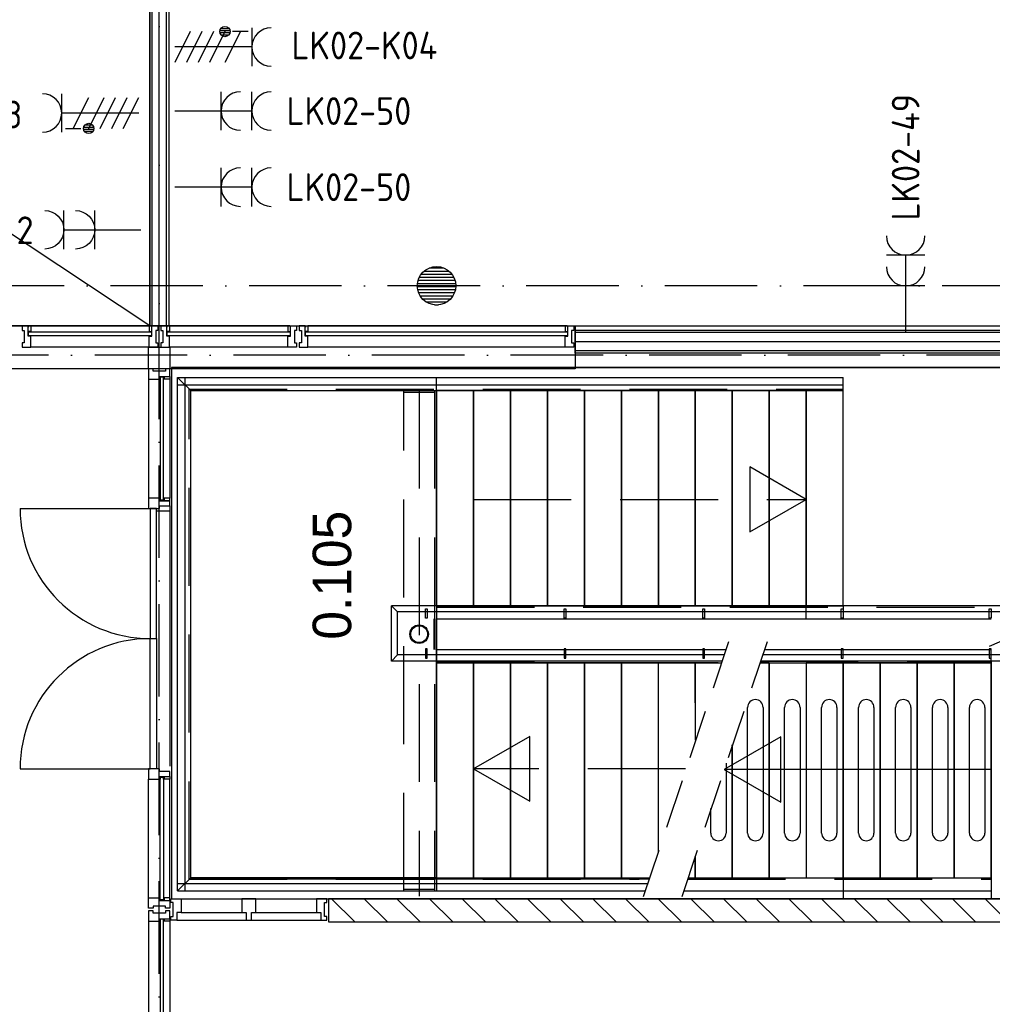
# Model space of a CAD drawing. Header units: millimetres. Extents: x 90707 to 259985, y -1262 to 84291.
# Tile 11 of 75: x 122840 to 129155, y 37392 to 43785. Entities that reach past the tile are written whole.
import ezdxf
from ezdxf.enums import TextEntityAlignment as Align

# ---------------------------------------------------------------- set-up
doc = ezdxf.new("R2010")
doc.units = ezdxf.units.MM
doc.header["$LTSCALE"] = 100
for name, pattern in [('DASHDOT', [9, 6, -1.5, 0, -1.5]), ('HIDDEN', [9.525, 6.35, -3.175]), ('HIDDEN2', [4.7625, 3.175, -1.5875])]:
    doc.linetypes.add(name, pattern=pattern)
doc.layers.get('0').update_dxf_attribs({"linetype": 'CONTINUOUS'})
for name, color, linetype in [('AL$1----_ALGEMEEN', 7, 'CONTINUOUS'), ('AL$1----_MAATVOERING', 7, 'CONTINUOUS'), ('AL$7----_STRAMIEN', 1, 'DASHDOT'), ('AL$8----_HULPLIJNEN', 2, 'CONTINUOUS'), ('AL21----_BUITENWAND', 4, 'CONTINUOUS'), ('AL22----_BINNENWAND', 7, 'CONTINUOUS'), ('AL24----_TRAPPEN', 7, 'CONTINUOUS'), ('AL28----_KONSTRUKTIE', 3, 'CONTINUOUS'), ('AL29----_BOVENBOUW', 7, 'CONTINUOUS'), ('AL31----_BUITENKOZ', 7, 'CONTINUOUS'), ('AL31----_DRAAIRICHTING', 1, 'CONTINUOUS'), ('AL32----_BINNENKOZ', 7, 'CONTINUOUS'), ('ALL-----_REFLIJNEN', 8, 'CONTINUOUS'), ('ALXAA---_GEWBETON', 12, 'CONTINUOUS'), ('ALXAB---_PREFABBETON', 1, 'CONTINUOUS'), ('ALXOU---_GLAS', 7, 'CONTINUOUS'), ('BOUW', 8, 'CONTINUOUS'), ('EB62203-_ATTRIB', 2, 'CONTINUOUS'), ('EB62208-_ATTRIB', 2, 'CONTINUOUS'), ('EB63103-_ATTRIB', 2, 'CONTINUOUS'), ('EL62203-_KRACHT-WCD230', 3, 'CONTINUOUS'), ('EL62208-_KRACHT-WCD400', 3, 'CONTINUOUS'), ('EL63103-_LICHT-WCD230V', 3, 'CONTINUOUS'), ('EL6441--_DATACOM', 3, 'CONTINUOUS'), ('HEKWERKEN', 1, 'CONTINUOUS'), ('TRAPBEKLEDIG', 7, 'CONTINUOUS'), ('TRAPGAT', 3, 'HIDDEN2'), ('VOLGNUMMER', 7, 'CONTINUOUS')]:
    doc.layers.add(name, color=color, linetype=linetype)
doc.styles.add('1_8', font='ISO', dxfattribs={"height": 1.8})
doc.styles.add('BURO-025', font='BUROFONT.shx', dxfattribs={"height": 250})
doc.styles.add('NORATT', font='isocp.shx')
doc.styles.get("Standard").update_dxf_attribs({"font": 'iso.shx'})

# ---------------------------------------------------------------- blocks, each defined once
blk = doc.blocks.new('ES3W2A')
for p, q in [((1.25, 2), (-1.25, 2)), ((0, 2), (0, -3)), ((1.25, 0), (-1.25, 0))]:
    blk.add_line(p, q)
for centre in [(0, 3.25), (0, 1.25)]:
    blk.add_arc(centre, 1.25, 180, 0)
at = {"style": '1_8'}
for tag, flags, p in [('VERMOGEN', 9, (-2.5, 5)), ('GELIJK', 9, (5, 5)), ('GROEP', 8, (0, 5)), ('SCHAK', 8, (2.5, 5)), ('KAST', 9, (7, 5)), ('TAL', 8, (2.5, 5))]:
    blk.add_attdef(tag, text='', height=1.8, rotation=90, dxfattribs=dict(at, flags=flags)).set_placement(p, align=Align.MIDDLE_CENTER)
at = {"style": '1_8', "width": 0.7, "flags": 8}
blk.add_attdef('DOEL', text='', height=1.8, rotation=90, dxfattribs=at).set_placement((-2.5, 5), align=Align.MIDDLE_LEFT)
at = {"style": '1_8', "flags": 9}
blk.add_attdef('M_CODE', text='', height=1.8, dxfattribs=at).set_placement((0, 0), align=Align.MIDDLE_CENTER)
blk = doc.blocks.new('ES2W4A')
at = {"color": 0, "ltscale": 0.5}
for p, q in [((-1.25, 2), (1.25, 2)), ((0, 2), (0, -3))]:
    blk.add_line(p, q, dxfattribs=at)
at = {"color": 0}
for p, q in [((-1.25, 2), (1.25, 2)), ((0, 2), (0, -3))]:
    blk.add_line(p, q, dxfattribs=at)
at = {"color": 1, "ltscale": 0.5}
for p, q in [((-1, 1.75), (-1, 0.75)), ((-1, 1.25), (1, 0.25)), ((-1.2, -0.017), (-1.2, 0.517)), ((-1.067, -0.077), (-1.067, 0.577)), ((-1, 0.25), (1, -0.75)), ((-0.933, -0.077), (-0.933, 0.577)), ((-0.8, -0.017), (-0.8, 0.517)), ((-1, -0.5), (1, -1.5)), ((-1, -1.25), (1, -2.25)), ((-1, -2), (1, -3))]:
    blk.add_line(p, q, dxfattribs=at)
at = {"color": 1}
for p, q in [((-1, 1.75), (-1, 0.75)), ((-1, 1.25), (1, 0.25)), ((-1.2, -0.017), (-1.2, 0.517)), ((-1.067, -0.077), (-1.067, 0.577)), ((-1, 0.25), (1, -0.75)), ((-0.933, -0.077), (-0.933, 0.577)), ((-0.8, -0.017), (-0.8, 0.517)), ((-1, -0.5), (1, -1.5)), ((-1, -1.25), (1, -2.25)), ((-1, -2), (1, -3))]:
    blk.add_line(p, q, dxfattribs=at)
at = {"color": 1, "ltscale": 0.5}
blk.add_circle((-1, 0.25), 0.333, dxfattribs=at)
at = {"color": 1}
blk.add_circle((-1, 0.25), 0.333, dxfattribs=at)
at = {"color": 0, "ltscale": 0.5}
blk.add_arc((0, 3.25), 1.25, 180, 0, dxfattribs=at)
at = {"color": 0}
blk.add_arc((0, 3.25), 1.25, 180, 0, dxfattribs=at)
at = {"ltscale": 0.5, "style": 'NORATT'}
for tag, flags, p in [('VERMOGEN', 9, (-3.75, 4.25)), ('GROEP', 8, (1.25, 4.25)), ('DOEL', 8, (-1.25, 4.25)), ('KAST', 9, (3.75, 4.25)), ('TAL', 8, (-3.75, 4.25))]:
    blk.add_attdef(tag, text='', height=1.8, rotation=90, dxfattribs=dict(at, flags=flags)).set_placement(p, align=Align.MIDDLE_LEFT)
at = {"style": '1_8'}
for tag, flags, p in [('VERMOGEN', 9, (-3.75, 4.25)), ('GROEP', 8, (1.25, 4.25)), ('DOEL', 8, (-1.25, 4.25)), ('KAST', 9, (3.75, 4.25)), ('TAL', 8, (-3.75, 4.25))]:
    blk.add_attdef(tag, text='', height=1.8, rotation=90, dxfattribs=dict(at, flags=flags)).set_placement(p, align=Align.MIDDLE_LEFT)
at = {"color": 0, "ltscale": 0.5, "style": 'NORATT', "width": 0.7, "flags": 8}
blk.add_attdef('SCHAK', text='', height=1.8, rotation=90, dxfattribs=at).set_placement((3.75, 4.25), align=Align.MIDDLE_LEFT)
at = {"color": 0, "style": '1_8', "width": 0.7, "flags": 8}
blk.add_attdef('SCHAK', text='', height=1.8, rotation=90, dxfattribs=at).set_placement((3.75, 4.25), align=Align.MIDDLE_LEFT)
at = {"ltscale": 0.5, "style": 'NORATT', "flags": 9}
blk.add_attdef('GELIJK', text='', height=1.8, rotation=90, dxfattribs=at).set_placement((5, 5), align=Align.MIDDLE_CENTER)
at = {"style": '1_8', "flags": 9}
blk.add_attdef('GELIJK', text='', height=1.8, rotation=90, dxfattribs=at).set_placement((5, 5), align=Align.MIDDLE_CENTER)
at = {"ltscale": 0.5, "style": 'NORATT', "flags": 9}
blk.add_attdef('M_CODE', text='', height=1.8, dxfattribs=at).set_placement((0, 0), align=Align.MIDDLE_CENTER)
at = {"style": '1_8', "flags": 9}
blk.add_attdef('M_CODE', text='', height=1.8, dxfattribs=at).set_placement((0, 0), align=Align.MIDDLE_CENTER)
blk = doc.blocks.new('A$Cca306792')
at = {"layer": 'AL$1----_ALGEMEEN', "color": 8}
for p, q in [((32565.8, 43058.7), (15104.8, 54657.2)), ((32565.8, 54657.2), (32565.8, 43058.7)), ((32565.8, 43058.7), (15104.8, 43062.7)), ((34428.3, 41242.6), (34428.3, 42638.6)), ((34428.3, 42638.6), (34428.3, 41242.6)), ((34668.3, 42638.6), (34428.3, 42638.6)), ((34668.3, 42638.6), (34668.3, 41242.6)), ((34668.3, 42638.6), (34668.3, 41242.6)), ((34668.3, 42638.6), (34668.3, 41242.6)), ((34908.3, 42638.6), (34668.3, 42638.6)), ((34668.3, 41242.6), (34668.3, 42638.6)), ((34908.3, 42638.6), (34908.3, 41242.6)), ((34908.3, 42638.6), (34908.3, 41242.6)), ((34908.3, 42638.6), (34908.3, 41242.6)), ((35148.3, 42638.6), (34908.3, 42638.6)), ((34908.3, 41242.6), (34908.3, 42638.6)), ((35148.3, 42638.6), (35148.3, 41242.6)), ((35148.3, 42638.6), (35148.3, 41242.6)), ((35148.3, 41242.6), (35148.3, 42638.6)), ((35148.3, 42638.6), (35148.3, 41242.6)), ((35388.3, 42638.6), (35148.3, 42638.6)), ((35388.3, 42638.6), (35388.3, 41242.6)), ((35388.3, 42638.6), (35388.3, 41242.6)), ((35388.3, 42638.6), (35388.3, 41242.6)), ((35628.3, 42638.6), (35388.3, 42638.6)), ((35388.3, 41242.6), (35388.3, 42638.6)), ((35628.3, 42638.6), (35628.3, 41242.6)), ((35628.3, 42638.6), (35628.3, 41242.6)), ((35628.3, 42638.6), (35628.3, 41242.6)), ((35868.3, 42638.6), (35628.3, 42638.6)), ((35628.3, 41242.6), (35628.3, 42638.6)), ((35868.3, 42638.6), (35868.3, 41242.6)), ((35868.3, 42638.6), (35868.3, 41242.6)), ((35868.3, 42638.6), (35868.3, 41242.6)), ((36108.3, 42638.6), (35868.3, 42638.6)), ((35868.3, 41242.6), (35868.3, 42638.6)), ((36108.3, 42638.6), (36108.3, 41242.6)), ((36108.3, 42638.6), (36108.3, 41242.6)), ((36108.3, 41242.6), (36108.3, 42638.6)), ((36108.3, 42638.6), (36108.3, 41242.6)), ((36348.3, 42638.6), (36108.3, 42638.6)), ((36348.3, 42638.6), (36348.3, 41242.6)), ((36348.3, 42638.6), (36348.3, 41242.6)), ((36348.3, 41242.6), (36348.3, 42638.6)), ((36348.3, 42638.6), (36348.3, 41242.6)), ((36588.3, 42638.6), (36348.3, 42638.6)), ((36588.3, 42638.6), (36588.3, 41242.6)), ((36588.3, 42638.6), (36588.3, 41242.6)), ((36588.3, 42638.6), (36588.3, 41242.6)), ((36828.3, 42638.6), (36588.3, 42638.6)), ((36588.3, 41242.6), (36588.3, 42638.6)), ((36828.3, 42638.6), (36828.3, 41242.6)), ((36828.3, 42638.6), (36828.3, 41242.6)), ((36828.3, 41242.6), (36828.3, 42638.6)), ((36828.3, 42638.6), (36828.3, 41242.6)), ((37068.3, 42638.6), (36828.3, 42638.6)), ((37068.3, 41242.6), (37068.3, 42638.6)), ((37068.3, 41242.6), (37068.3, 42638.6)), ((34428.3, 41242.6), (34668.3, 41242.6)), ((34668.3, 41242.6), (34908.3, 41242.6)), ((34908.3, 41242.6), (35148.3, 41242.6)), ((35148.3, 41242.6), (35388.3, 41242.6)), ((35388.3, 41242.6), (35628.3, 41242.6)), ((35628.3, 41242.6), (35868.3, 41242.6)), ((35868.3, 41242.6), (36108.3, 41242.6)), ((36108.3, 41242.6), (36348.3, 41242.6)), ((36348.3, 41242.6), (36588.3, 41242.6)), ((36588.3, 41242.6), (36828.3, 41242.6)), ((36828.3, 41242.6), (37068.3, 41242.6)), ((34428.3, 39476.6), (34428.3, 40872.6)), ((34428.3, 40872.6), (34428.3, 39476.6)), ((34668.3, 40872.6), (34428.3, 40872.6)), ((34668.3, 40872.6), (34668.3, 39476.6)), ((34668.3, 40872.6), (34668.3, 39476.6)), ((34668.3, 40872.6), (34668.3, 39476.6)), ((34668.3, 40872.6), (34668.3, 39476.6)), ((34908.3, 40872.6), (34668.3, 40872.6)), ((34668.3, 39476.6), (34668.3, 40872.6)), ((34908.3, 40872.6), (34908.3, 39476.6)), ((35148.3, 40872.6), (34908.3, 40872.6)), ((34908.3, 39476.6), (34908.3, 40872.6)), ((35148.3, 40872.6), (35148.3, 39476.6)), ((35388.3, 40872.6), (35148.3, 40872.6)), ((35148.3, 39476.6), (35148.3, 40872.6)), ((36257.8, 40872.6), (35148.3, 40872.6)), ((35388.3, 40872.6), (35388.3, 39476.6)), ((35628.3, 40872.6), (35388.3, 40872.6)), ((35388.3, 39476.6), (35388.3, 40872.6)), ((35868.3, 40872.6), (35628.3, 40872.6)), ((35628.3, 40872.6), (35628.3, 39476.6)), ((35628.3, 39476.6), (35628.3, 40872.6)), ((35868.3, 40872.6), (35628.3, 40872.6)), ((35868.3, 39642.8), (35868.3, 40872.6)), ((35868.3, 39642.8), (35868.3, 40872.6)), ((36108.3, 40872.6), (35868.3, 40872.6)), ((36108.3, 40872.6), (36108.3, 40611.8)), ((36108.3, 40872.6), (36108.3, 40368.8)), ((36108.3, 40611.8), (36108.3, 40872.6)), ((36588.3, 40872.6), (36528.6, 40872.6)), ((36588.3, 40872.6), (36588.3, 39476.6)), ((36588.3, 40872.6), (36588.3, 39476.6)), ((36588.3, 39476.6), (36588.3, 40872.6)), ((36828.3, 40872.6), (36828.3, 39476.6)), ((36828.3, 40872.6), (36828.3, 39476.6)), ((36828.3, 40872.6), (36828.3, 39476.6)), ((37068.3, 40872.6), (36828.3, 40872.6)), ((37068.3, 40872.6), (37068.3, 39476.6)), ((37068.3, 40872.6), (37068.3, 39476.6)), ((37068.3, 39476.6), (37068.3, 40872.6)), ((37068.3, 40872.6), (37068.3, 39476.6)), ((37308.3, 40872.6), (37068.3, 40872.6)), ((37308.3, 40872.6), (37308.3, 39476.6)), ((37308.3, 40872.6), (37308.3, 39476.6)), ((37308.3, 40872.6), (37308.3, 39476.6)), ((37548.3, 40872.6), (37308.3, 40872.6)), ((37308.3, 39476.6), (37308.3, 40872.6)), ((37548.3, 40872.6), (37548.3, 39476.6)), ((37548.3, 40872.6), (37548.3, 39476.6)), ((37548.3, 39476.6), (37548.3, 40872.6)), ((37548.3, 40872.6), (37548.3, 39476.6)), ((37788.3, 40872.6), (37548.3, 40872.6)), ((37788.3, 40872.6), (37788.3, 39476.6)), ((37788.3, 40872.6), (37788.3, 39476.6)), ((37788.3, 40872.6), (37788.3, 39476.6)), ((38028.3, 40872.6), (37788.3, 40872.6)), ((37788.3, 39476.6), (37788.3, 40872.6)), ((38028.3, 39476.6), (38028.3, 40872.6)), ((38028.3, 39476.6), (38028.3, 40872.6)), ((36348.3, 40339.2), (36348.3, 39476.6)), ((36348.3, 40339.2), (36348.3, 39476.6)), ((36348.3, 40339.2), (36348.3, 39476.6)), ((36348.3, 39476.6), (36348.3, 40339.2)), ((36108.3, 39476.6), (36108.3, 39613.2)), ((36108.3, 39613.2), (36108.3, 39476.6)), ((34428.3, 39476.6), (34468.3, 39476.6)), ((34428.3, 39476.6), (34668.3, 39476.6)), ((34628.3, 39476.6), (34668.3, 39476.6)), ((34668.3, 39476.6), (34708.3, 39476.6)), ((34668.3, 39476.6), (35812.2, 39476.6)), ((34668.3, 39476.6), (34908.3, 39476.6)), ((34908.3, 39476.6), (35148.3, 39476.6)), ((35148.3, 39476.6), (35388.3, 39476.6)), ((35388.3, 39476.6), (35628.3, 39476.6)), ((35628.3, 39476.6), (35812.2, 39476.6)), ((36108.3, 39476.6), (36348.3, 39476.6)), ((36348.3, 39476.6), (36588.3, 39476.6)), ((36828.3, 39476.6), (37068.3, 39476.6)), ((37068.3, 39476.6), (37308.3, 39476.6)), ((37308.3, 39476.6), (37548.3, 39476.6)), ((37548.3, 39476.6), (37788.3, 39476.6)), ((37788.3, 39476.6), (38028.3, 39476.6))]:
    blk.add_line(p, q, dxfattribs=at)
at = {"layer": 'AL$1----_MAATVOERING', "color": 8}
for p, q in [((39508, 42789.5), (32708.3, 42789.5)), ((32708.3, 42789.5), (32708.3, 39339.6)), ((34428.3, 41157.6), (34428.3, 40957.6)), ((32708.3, 39339.6), (39508, 39339.6))]:
    blk.add_line(p, q, dxfattribs=at)
at = {"layer": 'AL$1----_MAATVOERING', "color": 8, "linetype": 'HIDDEN'}
for p, q in [((34412.3, 40957.6), (34412.3, 41157.6)), ((34418.3, 40957.6), (34418.3, 41157.6))]:
    blk.add_line(p, q, dxfattribs=at)
at = {"layer": 'AL$7----_STRAMIEN', "color": 1}
for points in [[(32628.3, 5549.5), (32628.3, 78658.7)], [(135522, 43319.5), (3452.1, 43319.5)], [(146221.5, 42869.5), (2867.2, 42869.5)]]:
    blk.add_lwpolyline(points, dxfattribs=at)
at = {"layer": 'AL$8----_HULPLIJNEN', "color": 8}
blk.add_line((28917, 43059.7), (66118.3, 43059.7), dxfattribs=at)
at = {"layer": 'AL21----_BUITENWAND', "color": 8}
for p, q in [((35328.3, 43059.7), (35328.3, 43059.7)), ((35328.3, 43059.7), (35328.3, 42779.5)), ((35328.3, 42779.5), (6888.3, 42779.5))]:
    blk.add_line(p, q, dxfattribs=at)
at = {"layer": 'AL22----_BINNENWAND', "color": 8}
for p, q in [((32565.8, 43058.7), (32565.8, 52118.7)), ((32690.8, 52118.7), (32690.8, 43058.7)), ((32690.8, 43058.7), (32565.8, 43058.7)), ((35329.3, 42881.2), (35329.3, 43031.2)), ((35329.3, 43031.2), (39437.5, 43031.2)), ((39376, 42881.2), (35329.3, 42881.2))]:
    blk.add_line(p, q, dxfattribs=at)
at = {"layer": 'AL22----_BINNENWAND', "color": 8, "linetype": 'Continuous'}
for p, q in [((32580.8, 43058.7), (32580.8, 52118.7)), ((32675.8, 43058.7), (32675.8, 52118.7)), ((39377.5, 43016.2), (35329.3, 43016.2)), ((39487.5, 42896.2), (35329.3, 42896.2))]:
    blk.add_line(p, q, dxfattribs=at)
at = {"layer": 'AL24----_TRAPPEN', "color": 8}
for p, q in [((32747.3, 42723.6), (37068.3, 42723.6)), ((32832.3, 42638.6), (32747.3, 42723.6)), ((37068.3, 42638.6), (37068.3, 42723.6)), ((32747.3, 42675.6), (37068.3, 42675.6)), ((32832.3, 42638.6), (37068.3, 42638.6)), ((34428.3, 41242.6), (37068.3, 41242.6)), ((34428.3, 41157.6), (38028.3, 41157.6)), ((34428.3, 40957.6), (36307.4, 40957.6)), ((36557.4, 40957.6), (38028.3, 40957.6)), ((34428.3, 40872.6), (36278.6, 40872.6)), ((36528.6, 40872.6), (38028.3, 40872.6)), ((36663.2, 40390.3), (36296.7, 40178.7)), ((36663.2, 39967.1), (36663.2, 40390.3)), ((38028.3, 40178.7), (36296.7, 40178.7)), ((36296.7, 40178.7), (36663.2, 39967.1)), ((32832.3, 39476.6), (35812.2, 39476.6)), ((36062.2, 39476.6), (38028.3, 39476.6)), ((38028.3, 39476.6), (38028.3, 39339.6)), ((32747.3, 39439.6), (35799.7, 39439.6)), ((32747.3, 39391.6), (35783.4, 39391.6)), ((36033.4, 39391.6), (38028.3, 39391.6))]:
    blk.add_line(p, q, dxfattribs=at)
at = {"layer": 'AL24----_TRAPPEN', "color": 8, "linetype": 'HIDDEN'}
for p, q in [((32822.8, 39467.1), (32822.8, 42648.1)), ((32822.8, 42648.1), (37068.3, 42648.1)), ((36828.3, 41932.6), (36461.8, 42144.2)), ((36461.8, 42144.2), (36461.8, 41721)), ((34668.3, 41932.6), (36828.3, 41932.6)), ((36461.8, 41721), (36828.3, 41932.6)), ((34428.3, 41233.1), (38028.3, 41233.1)), ((34428.3, 40882.1), (35250, 40882.1)), ((36531.8, 40882.1), (38028.3, 40882.1)), ((35034.9, 40394.2), (34668.3, 40182.6)), ((35034.9, 39972.4), (35034.9, 40394.2)), ((36045.4, 40182.6), (34668.3, 40182.6)), ((34668.3, 40182.6), (35034.9, 39972.4)), ((32822.8, 39467.1), (35742.8, 39467.1)), ((36058.9, 39467.1), (38028.3, 39467.1))]:
    blk.add_line(p, q, dxfattribs=at)
at = {"layer": 'AL28----_KONSTRUKTIE', "color": 8}
for p, q in [((35328.3, 42789.6), (37131.3, 42789.5)), ((37131.3, 42789.5), (39398, 42789.5))]:
    blk.add_line(p, q, dxfattribs=at)
at = {"layer": 'AL28----_KONSTRUKTIE', "color": 8, "linetype": 'Continuous'}
for p, q in [((33726.3, 39339.6), (33726.3, 39189.6)), ((38339, 39339.6), (33726.3, 39339.6)), ((33726.3, 39189.6), (38339, 39189.6))]:
    blk.add_line(p, q, dxfattribs=at)
at = {"layer": 'AL28----_KONSTRUKTIE', "color": 8}
for centre, radius in [((34428.3, 43319.5), 125), ((34428.3, 43319.5), 125), ((34315.3, 41057.6), 60), ((34315.3, 41057.6), 55)]:
    blk.add_circle(centre, radius, dxfattribs=at)
at = {"layer": 'AL29----_BOVENBOUW', "color": 8}
for p, q in [((32747.3, 39391.6), (32747.3, 42723.6)), ((32795.3, 39391.6), (32795.3, 42723.6)), ((34428.3, 42638.6), (34428.3, 42723.6)), ((32832.3, 39476.6), (32832.3, 42638.6)), ((32832.3, 42638.6), (34428.3, 42638.6)), ((34428.3, 42638.6), (34428.3, 39476.6)), ((34428.3, 41242.6), (34428.3, 41157.6)), ((36828.3, 41157.6), (36828.3, 41242.6)), ((37068.3, 41242.6), (37068.3, 41157.6)), ((34428.3, 40872.6), (34428.3, 40957.6)), ((38028.3, 40872.6), (38028.3, 40957.6)), ((37068.3, 40872.6), (37068.3, 39339.6)), ((38028.3, 40882.6), (38028.3, 39476.6)), ((32747.3, 39391.6), (32832.3, 39476.6)), ((34428.3, 39476.6), (32832.3, 39476.6)), ((34428.3, 39476.6), (34428.3, 39391.6))]:
    blk.add_line(p, q, dxfattribs=at)
at = {"layer": 'AL29----_BOVENBOUW', "color": 8, "linetype": 'HIDDEN'}
for p, q in [((34215.3, 39391.6), (34215.3, 42638.6)), ((34215.3, 42628.6), (34415.3, 42628.6)), ((34315.3, 42638.6), (34315.3, 39355.7)), ((34415.3, 42638.6), (34415.3, 39391.6)), ((34215.3, 39401.6), (34415.3, 39401.6)), ((34215.3, 39391.6), (34415.3, 39391.6))]:
    blk.add_line(p, q, dxfattribs=at)
at = {"layer": 'AL29----_BOVENBOUW', "color": 8, "linetype": 'HIDDEN2'}
for p, q in [((36324.3, 41007.8), (35770.4, 39353.1)), ((36574.3, 41007.8), (36020.4, 39353.1))]:
    blk.add_line(p, q, dxfattribs=at)
at = {"layer": 'AL31----_BUITENKOZ', "color": 8, "linetype": 'Continuous'}
for p, q in [((31776.3, 43059.7), (31737.3, 43059.7)), ((31737.3, 43059.7), (31737.3, 43053.7)), ((31737.3, 43053.7), (31737.3, 43039.7)), ((31737.3, 43039.7), (31737.3, 43039.7)), ((31737.3, 43039.7), (31737.3, 43029.7)), ((31737.3, 43029.7), (31751.3, 43029.7)), ((31751.3, 43029.7), (31751.3, 42949.7)), ((31776.3, 42992.7), (31776.3, 43059.7)), ((31776.3, 43022.7), (31776.3, 43054.7)), ((31776.3, 43054.7), (31781.3, 43054.7)), ((31793.3, 43022.7), (31776.3, 43022.7)), ((31781.3, 43054.7), (31781.3, 43059.7)), ((31781.3, 43059.7), (31793.3, 43059.7)), ((31793.3, 43059.7), (31793.3, 43022.7)), ((32575.3, 43059.7), (32563.3, 43059.7)), ((32563.3, 43059.7), (32563.3, 43022.7)), ((32563.3, 43022.7), (32580.3, 43022.7)), ((32575.3, 43054.7), (32575.3, 43059.7)), ((32580.3, 43054.7), (32575.3, 43054.7)), ((32580.3, 43059.7), (32619.3, 43059.7)), ((32580.3, 42992.7), (32580.3, 43059.7)), ((32580.3, 43022.7), (32580.3, 43054.7)), ((32619.3, 43029.7), (32605.3, 43029.7)), ((32605.3, 43029.7), (32605.3, 42949.7)), ((32619.3, 43059.7), (32619.3, 43053.7)), ((32619.3, 43053.7), (32619.3, 43039.7)), ((32619.3, 43039.7), (32619.3, 43039.7)), ((32619.3, 43039.7), (32619.3, 43029.7)), ((32676.3, 43059.7), (32637.3, 43059.7)), ((32637.3, 43059.7), (32637.3, 43053.7)), ((32637.3, 43053.7), (32637.3, 43039.7)), ((32637.3, 43039.7), (32637.3, 43039.7)), ((32637.3, 43039.7), (32637.3, 43029.7)), ((32637.3, 43029.7), (32651.3, 43029.7)), ((32651.3, 43029.7), (32651.3, 42949.7)), ((32676.3, 42992.7), (32676.3, 43059.7)), ((32676.3, 43022.7), (32676.3, 43054.7)), ((32676.3, 43054.7), (32681.3, 43054.7)), ((32693.3, 43022.7), (32676.3, 43022.7)), ((32681.3, 43054.7), (32681.3, 43059.7)), ((32681.3, 43059.7), (32693.3, 43059.7)), ((32693.3, 43059.7), (32693.3, 43022.7)), ((33475.3, 43059.7), (33463.3, 43059.7)), ((33463.3, 43059.7), (33463.3, 43022.7)), ((33463.3, 43022.7), (33480.3, 43022.7)), ((33475.3, 43054.7), (33475.3, 43059.7)), ((33480.3, 43054.7), (33475.3, 43054.7)), ((33480.3, 43059.7), (33519.3, 43059.7)), ((33480.3, 42992.7), (33480.3, 43059.7)), ((33480.3, 43022.7), (33480.3, 43054.7)), ((33519.3, 43029.7), (33505.3, 43029.7)), ((33505.3, 43029.7), (33505.3, 42949.7)), ((33519.3, 43059.7), (33519.3, 43053.7)), ((33519.3, 43053.7), (33519.3, 43039.7)), ((33519.3, 43039.7), (33519.3, 43039.7)), ((33519.3, 43039.7), (33519.3, 43029.7)), ((33576.3, 43059.7), (33537.3, 43059.7)), ((33537.3, 43059.7), (33537.3, 43053.7)), ((33537.3, 43053.7), (33537.3, 43039.7)), ((33537.3, 43039.7), (33537.3, 43039.7)), ((33537.3, 43039.7), (33537.3, 43029.7)), ((33537.3, 43029.7), (33551.3, 43029.7)), ((33551.3, 43029.7), (33551.3, 42949.7)), ((33576.3, 42992.7), (33576.3, 43059.7)), ((33576.3, 43022.7), (33576.3, 43054.7)), ((33576.3, 43054.7), (33581.3, 43054.7)), ((33593.3, 43022.7), (33576.3, 43022.7)), ((33581.3, 43054.7), (33581.3, 43059.7)), ((33581.3, 43059.7), (33593.3, 43059.7)), ((33593.3, 43059.7), (33593.3, 43022.7)), ((35275.3, 43059.7), (35263.3, 43059.7)), ((35263.3, 43059.7), (35263.3, 43022.7)), ((35263.3, 43022.7), (35280.3, 43022.7)), ((35275.3, 43054.7), (35275.3, 43059.7)), ((35280.3, 43054.7), (35275.3, 43054.7)), ((35280.3, 43059.7), (35319.3, 43059.7)), ((35280.3, 42992.7), (35280.3, 43059.7)), ((35280.3, 43022.7), (35280.3, 43054.7)), ((35319.3, 43029.7), (35305.3, 43029.7)), ((35305.3, 43029.7), (35305.3, 42949.7)), ((35319.3, 43059.7), (35319.3, 43053.7)), ((35319.3, 43053.7), (35319.3, 43039.7)), ((35319.3, 43039.7), (35319.3, 43039.7)), ((35319.3, 43039.7), (35319.3, 43029.7)), ((31793.3, 42992.7), (31776.3, 42992.7)), ((31793.3, 42939.7), (31793.3, 42992.7)), ((32563.3, 42939.7), (32563.3, 42992.7)), ((32563.3, 42992.7), (32580.3, 42992.7)), ((32693.3, 42992.7), (32676.3, 42992.7)), ((32693.3, 42939.7), (32693.3, 42992.7)), ((33463.3, 42939.7), (33463.3, 42992.7)), ((33463.3, 42992.7), (33480.3, 42992.7)), ((33593.3, 42992.7), (33576.3, 42992.7)), ((33593.3, 42939.7), (33593.3, 42992.7)), ((35263.3, 42939.7), (35263.3, 42992.7)), ((35263.3, 42992.7), (35280.3, 42992.7)), ((31751.3, 42949.7), (31737.3, 42949.7)), ((31737.3, 42949.7), (31737.3, 42940.7)), ((31737.3, 42940.7), (31737.3, 42940.7)), ((31737.3, 42940.7), (31737.3, 42926.7)), ((31737.3, 42926.7), (31737.3, 42920.7)), ((31737.3, 42920.7), (31756.2, 42920.7)), ((31756.2, 42920.7), (31793.3, 42920.7)), ((31793.3, 42931.7), (31793.3, 42939.7)), ((31793.3, 42927.7), (31793.3, 42931.7)), ((31793.3, 42920.7), (31793.3, 42927.7)), ((32563.3, 42931.7), (32563.3, 42939.7)), ((32563.3, 42927.7), (32563.3, 42931.7)), ((32563.3, 42920.7), (32563.3, 42927.7)), ((32600.4, 42920.7), (32563.3, 42920.7)), ((32619.3, 42920.7), (32600.4, 42920.7)), ((32605.3, 42949.7), (32619.3, 42949.7)), ((32619.3, 42949.7), (32619.3, 42940.7)), ((32619.3, 42940.7), (32619.3, 42940.7)), ((32619.3, 42940.7), (32619.3, 42926.7)), ((32619.3, 42926.7), (32619.3, 42920.7)), ((32651.3, 42949.7), (32637.3, 42949.7)), ((32637.3, 42949.7), (32637.3, 42940.7)), ((32637.3, 42940.7), (32637.3, 42940.7)), ((32637.3, 42940.7), (32637.3, 42926.7)), ((32637.3, 42926.7), (32637.3, 42920.7)), ((32637.3, 42920.7), (32656.2, 42920.7)), ((32656.2, 42920.7), (32693.3, 42920.7)), ((32693.3, 42931.7), (32693.3, 42939.7)), ((32693.3, 42927.7), (32693.3, 42931.7)), ((32693.3, 42920.7), (32693.3, 42927.7)), ((33463.3, 42931.7), (33463.3, 42939.7)), ((33463.3, 42927.7), (33463.3, 42931.7)), ((33463.3, 42920.7), (33463.3, 42927.7)), ((33500.4, 42920.7), (33463.3, 42920.7)), ((33519.3, 42920.7), (33500.4, 42920.7)), ((33505.3, 42949.7), (33519.3, 42949.7)), ((33519.3, 42949.7), (33519.3, 42940.7)), ((33519.3, 42940.7), (33519.3, 42940.7)), ((33519.3, 42940.7), (33519.3, 42926.7)), ((33519.3, 42926.7), (33519.3, 42920.7)), ((33551.3, 42949.7), (33537.3, 42949.7)), ((33537.3, 42949.7), (33537.3, 42940.7)), ((33537.3, 42940.7), (33537.3, 42940.7)), ((33537.3, 42940.7), (33537.3, 42926.7)), ((33537.3, 42926.7), (33537.3, 42920.7)), ((33537.3, 42920.7), (33556.2, 42920.7)), ((33556.2, 42920.7), (33593.3, 42920.7)), ((33593.3, 42931.7), (33593.3, 42939.7)), ((33593.3, 42927.7), (33593.3, 42931.7)), ((33593.3, 42920.7), (33593.3, 42927.7)), ((35263.3, 42931.7), (35263.3, 42939.7)), ((35263.3, 42927.7), (35263.3, 42931.7)), ((35263.3, 42920.7), (35263.3, 42927.7)), ((35300.4, 42920.7), (35263.3, 42920.7)), ((35319.3, 42920.7), (35300.4, 42920.7)), ((35305.3, 42949.7), (35319.3, 42949.7)), ((35319.3, 42949.7), (35319.3, 42940.2)), ((35319.3, 42940.2), (35319.3, 42940.2)), ((35319.3, 42940.2), (35319.3, 42926.7)), ((35319.3, 42926.7), (35319.3, 42920.7))]:
    blk.add_line(p, q, dxfattribs=at)
at = {"layer": 'AL31----_BUITENKOZ', "color": 8}
for p, q in [((32563.3, 43059.7), (31793.3, 43059.7)), ((33463.3, 43059.7), (32693.3, 43059.7)), ((35263.3, 43059.7), (33593.3, 43059.7)), ((32563.3, 42920.7), (31793.3, 42920.7)), ((32558.3, 42779.5), (32558.3, 42920.7)), ((32558.3, 42920.7), (32697.3, 42920.7)), ((33463.3, 42920.7), (32693.3, 42920.7)), ((32697.3, 42920.7), (32697.3, 42779.5)), ((35263.3, 42920.7), (33593.3, 42920.7)), ((32587.8, 42779.5), (32558.3, 42779.5)), ((32558.3, 42779.5), (32558.3, 42712.5)), ((32697.3, 42779.5), (32558.3, 42779.5)), ((32587.8, 42765.5), (32587.8, 42779.5)), ((32697.3, 42779.5), (32667.8, 42779.5)), ((32667.8, 42779.5), (32667.8, 42765.5)), ((32697.3, 42729.5), (32697.3, 42779.5)), ((32558.3, 42712.5), (32558.3, 41941.3)), ((32558.3, 42712.5), (32630.3, 42712.5)), ((32667.8, 42765.5), (32587.8, 42765.5)), ((32630.3, 42712.5), (32630.3, 42729.5)), ((32630.3, 42729.5), (32659.3, 42729.5)), ((32630.3, 42712.5), (32630.3, 42729.5)), ((32630.3, 42729.5), (32697.3, 42729.5)), ((32634.3, 42712.5), (32630.3, 42712.5)), ((32655.3, 42725.5), (32634.3, 42725.5)), ((32634.3, 42725.5), (32634.3, 42712.5)), ((32655.3, 42712.5), (32655.3, 42725.5)), ((32659.3, 42712.5), (32655.3, 42712.5)), ((32659.3, 42729.5), (32659.3, 42712.5)), ((32659.3, 42729.5), (32697.3, 42729.5)), ((32659.3, 42712.5), (32659.3, 42729.5)), ((32697.3, 42712.5), (32659.3, 42712.5)), ((32697.3, 42729.5), (32697.3, 42712.5)), ((32697.3, 42712.5), (32697.3, 41941.3)), ((32587.8, 41941.3), (32558.3, 41941.3)), ((32558.3, 41941.3), (32558.3, 41874.3)), ((32630.3, 41941.3), (32587.8, 41941.3)), ((32634.3, 41941.3), (32630.3, 41941.3)), ((32630.3, 41941.3), (32630.3, 41924.3)), ((32630.3, 41924.3), (32630.3, 41941.3)), ((32634.3, 41928.3), (32634.3, 41941.3)), ((32659.3, 41941.3), (32655.3, 41941.3)), ((32655.3, 41941.3), (32655.3, 41928.3)), ((32659.3, 41924.3), (32659.3, 41941.3)), ((32697.3, 41941.3), (32659.3, 41941.3)), ((32659.3, 41941.3), (32659.3, 41924.3)), ((32697.3, 41924.3), (32697.3, 41941.3)), ((32558.3, 41874.3), (32630.3, 41874.3)), ((32609.3, 41874.3), (32569.3, 41874.3)), ((32569.3, 41874.3), (32569.3, 41029)), ((32609.3, 41857.3), (32609.3, 41874.3)), ((32609.3, 41874.3), (32630.3, 41874.3)), ((32609.3, 41029), (32609.3, 41874.3)), ((32630.3, 41924.3), (32659.3, 41924.3)), ((32659.3, 41924.3), (32630.3, 41924.3)), ((32630.3, 41874.3), (32630.3, 41891.3)), ((32630.3, 41891.3), (32697.3, 41891.3)), ((32630.3, 41874.3), (32630.3, 41891.3)), ((32630.3, 41891.3), (32697.3, 41891.3)), ((32655.3, 41928.3), (32634.3, 41928.3)), ((32659.3, 41924.3), (32697.3, 41924.3)), ((32697.3, 41924.3), (32659.3, 41924.3)), ((32697.3, 41891.3), (32697.3, 41924.3)), ((32697.3, 41891.3), (32697.3, 41857.3)), ((32697.3, 41857.3), (32609.3, 41857.3)), ((32697.3, 41857.3), (32697.3, 40200.8)), ((32569.3, 40183.8), (32569.3, 41029)), ((32569.3, 41029), (32609.3, 41029)), ((32569.3, 41029), (32609.3, 41029)), ((32609.3, 41029), (32609.3, 40183.8)), ((32587.8, 40183.8), (32558.3, 40183.8)), ((32558.3, 40183.8), (32558.3, 40116.8)), ((32609.3, 40183.8), (32569.3, 40183.8)), ((32630.3, 40183.8), (32587.8, 40183.8)), ((32630.3, 40166.8), (32630.3, 40183.8)), ((32659.3, 40166.8), (32630.3, 40166.8)), ((32697.3, 40166.8), (32659.3, 40166.8)), ((32697.3, 40133.8), (32697.3, 40166.8)), ((32558.3, 39345.5), (32558.3, 40116.8)), ((32558.3, 40116.8), (32630.3, 40116.8)), ((32630.3, 40116.8), (32630.3, 40133.8)), ((32630.3, 40133.8), (32659.3, 40133.8)), ((32630.3, 40116.8), (32630.3, 40133.8)), ((32630.3, 40133.8), (32697.3, 40133.8)), ((32634.3, 40116.8), (32630.3, 40116.8)), ((32655.3, 40129.8), (32634.3, 40129.8)), ((32634.3, 40129.8), (32634.3, 40116.8)), ((32655.3, 40116.8), (32655.3, 40129.8)), ((32659.3, 40116.8), (32655.3, 40116.8)), ((32659.3, 40133.8), (32659.3, 40116.8)), ((32659.3, 40133.8), (32697.3, 40133.8)), ((32659.3, 40116.8), (32659.3, 40133.8)), ((32697.3, 40116.8), (32659.3, 40116.8)), ((32697.3, 40133.8), (32697.3, 40116.8)), ((32697.3, 39345.5), (32697.3, 40116.8)), ((32558.3, 39278.5), (32558.3, 39345.5)), ((32558.3, 39345.5), (32630.3, 39345.5)), ((32634.3, 39345.5), (32630.3, 39345.5)), ((32630.3, 39345.5), (32630.3, 39328.5)), ((32630.3, 39345.5), (32630.3, 39328.5)), ((32630.3, 39328.5), (32659.3, 39328.5)), ((32630.3, 39328.5), (32697.3, 39328.5)), ((32634.3, 39332.5), (32634.3, 39345.5)), ((32655.3, 39332.5), (32634.3, 39332.5)), ((32659.3, 39345.5), (32655.3, 39345.5)), ((32655.3, 39345.5), (32655.3, 39332.5)), ((32659.3, 39328.5), (32659.3, 39345.5)), ((32697.3, 39345.5), (32659.3, 39345.5)), ((32659.3, 39345.5), (32659.3, 39328.5)), ((32659.3, 39328.5), (32697.3, 39328.5)), ((32697.3, 39328.5), (32697.3, 39345.5)), ((32697.3, 39328.5), (32697.3, 39278.5)), ((32587.8, 39278.5), (32558.3, 39278.5)), ((32587.8, 39260.5), (32558.3, 39260.5)), ((32558.3, 39260.5), (32558.3, 39193.5)), ((32667.8, 39292.5), (32587.8, 39292.5)), ((32587.8, 39292.5), (32587.8, 39278.5)), ((32587.8, 39246.5), (32587.8, 39260.5)), ((32667.8, 39278.5), (32667.8, 39292.5)), ((32697.3, 39278.5), (32667.8, 39278.5)), ((32697.3, 39260.5), (32667.8, 39260.5)), ((32667.8, 39260.5), (32667.8, 39246.5)), ((32697.3, 39210.5), (32697.3, 39260.5)), ((32558.3, 39193.5), (32558.3, 38577.3)), ((32558.3, 39193.5), (32630.3, 39193.5)), ((32667.8, 39246.5), (32587.8, 39246.5)), ((32630.3, 39193.5), (32630.3, 39210.5)), ((32630.3, 39210.5), (32697.3, 39210.5)), ((32630.3, 39193.5), (32630.3, 39210.5)), ((32630.3, 39210.5), (32659.3, 39210.5)), ((32634.3, 39193.5), (32630.3, 39193.5)), ((32655.3, 39206.5), (32634.3, 39206.5)), ((32634.3, 39206.5), (32634.3, 39193.5)), ((32655.3, 39193.5), (32655.3, 39206.5)), ((32659.3, 39193.5), (32655.3, 39193.5)), ((32659.3, 39210.5), (32697.3, 39210.5)), ((32659.3, 39193.5), (32659.3, 39210.5)), ((32659.3, 39210.5), (32659.3, 39193.5)), ((32697.3, 39193.5), (32659.3, 39193.5)), ((32697.3, 39210.5), (32697.3, 39193.5)), ((32697.3, 39193.5), (32697.3, 38577.3))]:
    blk.add_line(p, q, dxfattribs=at)
at = {"layer": 'AL31----_DRAAIRICHTING', "color": 8}
for p, q in [((31724.1, 41874.3), (32569.3, 41874.3)), ((32569.3, 41874.3), (32569.3, 41029)), ((32569.3, 40183.8), (32569.3, 41029)), ((31724.1, 40183.8), (32569.3, 40183.8))]:
    blk.add_line(p, q, dxfattribs=at)
for centre, radius, start, end in [((32569.3, 41874.3), 845.2, 180, 270), ((32569.3, 40183.8), 845.3, 90, 180)]:
    blk.add_arc(centre, radius, start, end, dxfattribs=at)
at = {"layer": 'AL32----_BINNENKOZ', "color": 8}
for p, q in [((32702.3, 39314.6), (32702.3, 39339.6)), ((32702.3, 39339.6), (32769.3, 39339.6)), ((32769.3, 39339.6), (33164.3, 39339.6)), ((32769.3, 39339.6), (32769.3, 39251.6)), ((33254.3, 39339.6), (33649.3, 39339.6)), ((33716.3, 39339.6), (33649.3, 39339.6)), ((33649.3, 39339.6), (33649.3, 39251.6)), ((33716.3, 39314.6), (33716.3, 39339.6)), ((32718.3, 39314.6), (32702.3, 39314.6)), ((32718.3, 39225.6), (32718.3, 39314.6)), ((32769.3, 39251.6), (32742.3, 39251.6)), ((32742.3, 39251.6), (32742.3, 39200.6)), ((32769.3, 39251.6), (33164.3, 39251.6)), ((33254.3, 39251.6), (33649.3, 39251.6)), ((33649.3, 39251.6), (33676.3, 39251.6)), ((33676.3, 39251.6), (33676.3, 39200.6)), ((33700.3, 39225.6), (33700.3, 39314.6)), ((33700.3, 39314.6), (33716.3, 39314.6)), ((32702.3, 39200.6), (32702.3, 39225.6)), ((32702.3, 39225.6), (32718.3, 39225.6)), ((32742.3, 39200.6), (32702.3, 39200.6)), ((33676.3, 39200.6), (33716.3, 39200.6)), ((33716.3, 39225.6), (33700.3, 39225.6)), ((33716.3, 39200.6), (33716.3, 39225.6))]:
    blk.add_line(p, q, dxfattribs=at)
at = {"layer": 'AL32----_BINNENKOZ', "color": 8, "linetype": 'Continuous'}
for p, q in [((33254.3, 39339.6), (33164.3, 39339.6)), ((33164.3, 39339.6), (33164.3, 39251.6)), ((33254.3, 39251.6), (33254.3, 39339.6)), ((33164.3, 39251.6), (33191.3, 39251.6)), ((33191.3, 39251.6), (33191.3, 39200.6)), ((33227.3, 39200.6), (33227.3, 39251.6)), ((33227.3, 39251.6), (33254.3, 39251.6)), ((32742.3, 39200.6), (33676.3, 39200.6)), ((33191.3, 39200.6), (33227.3, 39200.6))]:
    blk.add_line(p, q, dxfattribs=at)
at = {"layer": 'ALL-----_REFLIJNEN', "color": 8, "linetype": 'Continuous'}
for p, q in [((32628.3, 43058.7), (32628.3, 47074.2)), ((39437.5, 42956.2), (35329.3, 42956.2))]:
    blk.add_line(p, q, dxfattribs=at)
at = {"layer": 'ALXAA---_GEWBETON', "color": 8}
for p, q in [((34347.9, 43415.2), (34508.7, 43415.2)), ((34347.9, 43415.2), (34508.7, 43415.2)), ((34381, 43435.2), (34475.6, 43435.2)), ((34381, 43435.2), (34475.6, 43435.2)), ((34308.5, 43355.2), (34548.1, 43355.2)), ((34308.5, 43355.2), (34548.1, 43355.2)), ((34316.4, 43375.2), (34540.2, 43375.2)), ((34316.4, 43375.2), (34540.2, 43375.2)), ((34328.9, 43395.2), (34527.8, 43395.2)), ((34328.9, 43395.2), (34527.8, 43395.2)), ((34303.4, 43315.2), (34553.2, 43315.2)), ((34303.4, 43315.2), (34553.2, 43315.2)), ((34304.3, 43335.2), (34552.3, 43335.2)), ((34304.3, 43335.2), (34552.3, 43335.2)), ((34305.7, 43295.2), (34550.9, 43295.2)), ((34305.7, 43295.2), (34550.9, 43295.2)), ((34311.4, 43275.2), (34545.2, 43275.2)), ((34311.4, 43275.2), (34545.2, 43275.2)), ((34321.1, 43255.2), (34535.5, 43255.2)), ((34321.1, 43255.2), (34535.5, 43255.2)), ((34336, 43235.2), (34520.6, 43235.2)), ((34336, 43235.2), (34520.6, 43235.2)), ((34359.4, 43215.2), (34497.2, 43215.2)), ((34359.4, 43215.2), (34497.2, 43215.2)), ((34415, 43195.2), (34441.7, 43195.2)), ((34415, 43195.2), (34441.7, 43195.2))]:
    blk.add_line(p, q, dxfattribs=at)
at = {"layer": 'ALXAB---_PREFABBETON', "color": 8}
for p, q in [((33896.7, 39189.6), (33746.7, 39339.6)), ((34108.8, 39189.6), (33958.8, 39339.6)), ((34321, 39189.6), (34171, 39339.6)), ((34533.1, 39189.6), (34383.1, 39339.6)), ((34745.2, 39189.6), (34595.2, 39339.6)), ((34957.4, 39189.6), (34807.4, 39339.6)), ((35169.5, 39189.6), (35019.5, 39339.6)), ((35381.6, 39189.6), (35231.6, 39339.6)), ((35593.8, 39189.6), (35443.8, 39339.6)), ((35805.9, 39189.6), (35655.9, 39339.6)), ((36018, 39189.6), (35868, 39339.6)), ((36230.2, 39189.6), (36080.2, 39339.6)), ((36442.3, 39189.6), (36292.3, 39339.6)), ((36654.4, 39189.6), (36504.4, 39339.6)), ((36866.5, 39189.6), (36716.5, 39339.6)), ((37078.7, 39189.6), (36928.7, 39339.6)), ((37290.8, 39189.6), (37140.8, 39339.6)), ((37502.9, 39189.6), (37352.9, 39339.6)), ((37715.1, 39189.6), (37565.1, 39339.6)), ((37927.2, 39189.6), (37777.2, 39339.6)), ((38139.3, 39189.6), (37989.3, 39339.6))]:
    blk.add_line(p, q, dxfattribs=at)
at = {"layer": 'ALXOU---_GLAS', "color": 8}
for p, q in [((31778.3, 42994.7), (31778.3, 43020.7)), ((31778.3, 43020.7), (32578.3, 43020.7)), ((32578.3, 42994.7), (31778.3, 42994.7)), ((32578.3, 43020.7), (32578.3, 42994.7)), ((32678.3, 42994.7), (32678.3, 43020.7)), ((32678.3, 43020.7), (33478.3, 43020.7)), ((33478.3, 42994.7), (32678.3, 42994.7)), ((33478.3, 43020.7), (33478.3, 42994.7)), ((33578.3, 42994.7), (33578.3, 43020.7)), ((33578.3, 43020.7), (35278.3, 43020.7)), ((35278.3, 42994.7), (33578.3, 42994.7)), ((35278.3, 43020.7), (35278.3, 42994.7)), ((32655.3, 42725.5), (32634.3, 42725.5)), ((32634.3, 42725.5), (32634.3, 41928.3)), ((32655.3, 41928.3), (32655.3, 42725.5)), ((32634.3, 41928.3), (32655.3, 41928.3)), ((32634.3, 40129.8), (32655.3, 40129.8)), ((32634.3, 39332.5), (32634.3, 40129.8)), ((32655.3, 40129.8), (32655.3, 39332.5)), ((32655.3, 39332.5), (32634.3, 39332.5)), ((32655.3, 39206.5), (32634.3, 39206.5)), ((32634.3, 39206.5), (32634.3, 38564.3)), ((32655.3, 38564.3), (32655.3, 39206.5))]:
    blk.add_line(p, q, dxfattribs=at)
at = {"layer": 'HEKWERKEN', "color": 8}
for p, q in [((34135.3, 40882.6), (34135.3, 41242.6)), ((34175.3, 41202.6), (34135.3, 41242.6)), ((38168.3, 41242.6), (34135.3, 41242.6)), ((34175.3, 40922.6), (34175.3, 41202.6)), ((38128.3, 41202.6), (34175.3, 41202.6)), ((34356.3, 41222.6), (34368.3, 41222.6)), ((34356.3, 41162.6), (34356.3, 41222.6)), ((34368.3, 41222.6), (34368.3, 41162.6)), ((35256.3, 41222.6), (35268.3, 41222.6)), ((35256.3, 41162.6), (35256.3, 41222.6)), ((35268.3, 41222.6), (35268.3, 41162.6)), ((36156.3, 41222.6), (36168.3, 41222.6)), ((36156.3, 41162.6), (36156.3, 41222.6)), ((36168.3, 41222.6), (36168.3, 41162.6)), ((37056.3, 41222.6), (37068.3, 41222.6)), ((37056.3, 41162.6), (37056.3, 41222.6)), ((37068.3, 41222.6), (37068.3, 41162.6)), ((38016.3, 41222.6), (38028.3, 41222.6)), ((38016.3, 41162.6), (38016.3, 41222.6)), ((38028.3, 41222.6), (38028.3, 41162.6)), ((34368.3, 41162.6), (34356.3, 41162.6)), ((35268.3, 41162.6), (35256.3, 41162.6)), ((36168.3, 41162.6), (36156.3, 41162.6)), ((37068.3, 41162.6), (37056.3, 41162.6)), ((38028.3, 41162.6), (38016.3, 41162.6)), ((34135.3, 40882.6), (34175.3, 40922.6)), ((36295.5, 40922.6), (34175.3, 40922.6)), ((34368.3, 40962.6), (34356.3, 40962.6)), ((34356.3, 40962.6), (34356.3, 40902.6)), ((34368.3, 40902.6), (34368.3, 40962.6)), ((35268.3, 40962.6), (35256.3, 40962.6)), ((35256.3, 40962.6), (35256.3, 40902.6)), ((35268.3, 40902.6), (35268.3, 40962.6)), ((36168.3, 40962.6), (36156.3, 40962.6)), ((36156.3, 40962.6), (36156.3, 40902.6)), ((36168.3, 40902.6), (36168.3, 40962.6)), ((38168.3, 40922.6), (36545.5, 40922.6)), ((37068.3, 40962.6), (37056.3, 40962.6)), ((37056.3, 40962.6), (37056.3, 40902.6)), ((37068.3, 40902.6), (37068.3, 40962.6)), ((38028.3, 40962.6), (38016.3, 40962.6)), ((38016.3, 40962.6), (38016.3, 40902.6)), ((38028.3, 40902.6), (38028.3, 40962.6)), ((36282, 40882.6), (34135.3, 40882.6)), ((34356.3, 40902.6), (34368.3, 40902.6)), ((35256.3, 40902.6), (35268.3, 40902.6)), ((36156.3, 40902.6), (36168.3, 40902.6)), ((38168.3, 40882.6), (36532, 40882.6)), ((37056.3, 40902.6), (37068.3, 40902.6)), ((38016.3, 40902.6), (38028.3, 40902.6)), ((35808.9, 39467.1), (32827.3, 39467.1))]:
    blk.add_line(p, q, dxfattribs=at)
at = {"layer": 'TRAPBEKLEDIG', "color": 8}
for p, q in [((36448.3, 39766.6), (36448.3, 40582.6)), ((36548.3, 40582.6), (36548.3, 39766.6)), ((36688.3, 39766.6), (36688.3, 40582.6)), ((36788.3, 40582.6), (36788.3, 39766.6)), ((36928.3, 39766.6), (36928.3, 40582.6)), ((37028.3, 40582.6), (37028.3, 39766.6)), ((37168.3, 39766.6), (37168.3, 40582.6)), ((37268.3, 40582.6), (37268.3, 39766.6)), ((37408.3, 39766.6), (37408.3, 40582.6)), ((37508.3, 40582.6), (37508.3, 39766.6)), ((37648.3, 39766.6), (37648.3, 40582.6)), ((37748.3, 40582.6), (37748.3, 39766.6)), ((37888.3, 39766.6), (37888.3, 40582.6)), ((37988.3, 40582.6), (37988.3, 39766.6)), ((36308.3, 40220.9), (36308.3, 39766.6)), ((36208.3, 39766.6), (36208.3, 39925))]:
    blk.add_line(p, q, dxfattribs=at)
for centre, start, end in [((36498.3, 40582.6), 0, 180), ((36738.3, 40582.6), 0, 180), ((36978.3, 40582.6), 0, 180), ((37218.3, 40582.6), 0, 180), ((37458.3, 40582.6), 0, 180), ((37698.3, 40582.6), 0, 180), ((37938.3, 40582.6), 0, 180), ((36258.3, 39766.6), 180, 0), ((36498.3, 39766.6), 180, 0), ((36738.3, 39766.6), 180, 0), ((36978.3, 39766.6), 180, 0), ((37218.3, 39766.6), 180, 0), ((37458.3, 39766.6), 180, 0), ((37698.3, 39766.6), 180, 0), ((37938.3, 39766.6), 180, 0)]:
    blk.add_arc(centre, 50, start, end, dxfattribs=at)
at = {"layer": 'TRAPGAT', "color": 8, "linetype": 'HIDDEN2'}
blk.add_line((38018.8, 40978.7), (38268, 41090.6), dxfattribs=at)
at = {"layer": 'BOUW', "style": 'BURO-025'}
blk.add_text('0.105', height=250, rotation=90, dxfattribs=at).set_placement((33874.1, 41022))
at = {"layer": 'VOLGNUMMER', "color": 252, "linetype": 'ByBlock'}
for tag, p in [('0.28', (16186.8, 74214.2)), ('0.16', (78892.6, 73104.9)), ('0.17', (62961.4, 72993.7)), ('0.29', (35887.3, 72528.7)), ('0.18', (53124.4, 64542.4)), ('0.701', (85482.2, 63517.2)), ('0.32', (36092.4, 63165.6)), ('0.30', (29365.6, 63127.8)), ('0.12', (90689.5, 63023.6)), ('0.29A', (33164.9, 62744.5)), ('0.30', (38191.2, 61493.7)), ('0.19', (61479.4, 61433)), ('0.27', (17657, 61362.6)), ('0.14', (89762.2, 60088.3)), ('0.33', (45869.2, 59450.3)), ('0.15', (73453.9, 57402.1)), ('0.801', (112714.4, 57073.3)), ('0.25', (28058.4, 57013.2)), ('0.18A', (61029.2, 56759.4)), ('0.26A', (36299, 54851)), ('0.20', (60894.5, 53506.4)), ('0.800', (90980.3, 50804)), ('0.25A', (73288.1, 48435.5)), ('0.300', (94483.1, 48257)), ('0.21', (58702.5, 48177.6)), ('0.24', (35040.6, 47782.8)), ('0.102', (87630.8, 47613.4)), ('0.203', (95794.7, 46197)), ('0.26', (18559.4, 46118.8)), ('0.802', (68387.3, 42721)), ('0.204', (95496.6, 42148.7)), ('0.07B', (66790.5, 38908.8)), ('0.702', (95327.1, 36512.9))]:
    blk.add_attdef(tag, text='', height=250, dxfattribs=at).set_placement(p, align=Align.MIDDLE_CENTER)
at = {"layer": 'VOLGNUMMER', "color": 8, "linetype": 'ByBlock'}
blk.add_attdef('0.600', text='', height=250, dxfattribs=at).set_placement((96800.2, 48299.9), align=Align.MIDDLE_CENTER)

msp = doc.modelspace()

# ---------------------------------------------------------------- block references
at = {"layer": 'EL62203-_KRACHT-WCD230'}
ref = msp.add_blockref('ES3W2A', (128592.2, 42056.3, 1050), dxfattribs=dict(at, xscale=100, yscale=100, zscale=100))
ref.add_attrib('GROEP', 'LK02-49', dxfattribs={"layer": 'EB62203-_ATTRIB', "color": 1, "height": 180, "rotation": 90, "style": '1_8', "flags": 8}).set_placement((128592.2, 42481.3, 1050), align=Align.MIDDLE_LEFT)
ref = msp.add_blockref('ES3W2A', (124147.7, 43191.9, 1050), dxfattribs=dict(at, xscale=100, yscale=100, zscale=100, rotation=270))
ref.add_attrib('GROEP', 'LK02-50', dxfattribs={"layer": 'EB62203-_ATTRIB', "color": 1, "height": 180, "style": '1_8', "flags": 8}).set_placement((124572.7, 43191.9, 1050), align=Align.MIDDLE_LEFT)
ref = msp.add_blockref('ES3W2A', (124147.7, 42698, 1050), dxfattribs=dict(at, xscale=100, yscale=100, zscale=100, rotation=270))
ref.add_attrib('GROEP', 'LK02-50', dxfattribs={"layer": 'EB62203-_ATTRIB', "color": 1, "height": 180, "style": '1_8', "flags": 8}).set_placement((124572.7, 42698, 1050), align=Align.MIDDLE_LEFT)
at = {"layer": 'EL62208-_KRACHT-WCD400', "ltscale": 0.5}
ref = msp.add_blockref('ES2W4A', (124147.7, 43607.8, 1050), dxfattribs=dict(at, xscale=100, yscale=100, zscale=100, rotation=270))
ref.add_attrib('GROEP', 'LK02-K04 ', dxfattribs={"layer": 'EB62208-_ATTRIB', "color": 1, "ltscale": 0.5, "height": 180, "style": 'NORATT', "flags": 8}).set_placement((124604.9, 43617.8, 1050), align=Align.MIDDLE_LEFT)
ref = msp.add_blockref('ES2W4A', (123312.8, 43179.3, 1050), dxfattribs=dict(at, xscale=100, yscale=100, zscale=100, rotation=90))
ref.add_attrib('GROEP', 'LK02-K03', dxfattribs={"layer": 'EB62208-_ATTRIB', "color": 1, "ltscale": 0.5, "height": 180, "style": 'NORATT', "flags": 8}).set_placement((122855.6, 43169.2), align=Align.MIDDLE_RIGHT)
at = {"layer": 'EL63103-_LICHT-WCD230V'}
ref = msp.add_blockref('ES3W2A', (123327.2, 42421.1, 1050), dxfattribs=dict(at, xscale=-100, yscale=100, zscale=100, rotation=90))
ref.add_attrib('GROEP', '2', dxfattribs={"layer": 'EB63103-_ATTRIB', "color": 1, "height": 180, "style": '1_8', "flags": 8}).set_placement((122819.8, 42417.9, 1050), align=Align.MIDDLE_LEFT)
at = {"layer": 'EL6441--_DATACOM'}
msp.add_blockref('A$Cca306792', (91118.2, -1262.1), dxfattribs=at)

doc.saveas('drawing.dxf')
